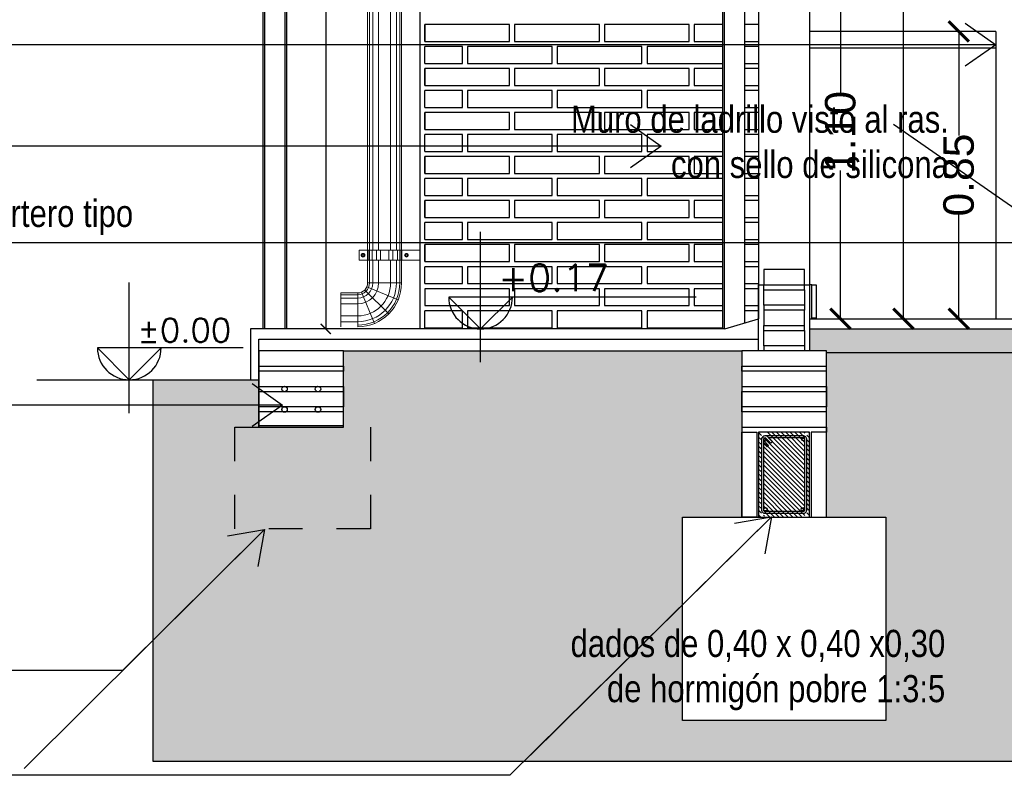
# Model space of a CAD drawing. Header units: millimetres. Extents: x 201 to 840, y 135 to 685.
# Tile 28 of 219: x 233.94 to 236.84, y 309 to 311.23. Entities that reach past the tile are written whole.
import ezdxf

# ---------------------------------------------------------------- set-up
doc = ezdxf.new("R2010")
doc.units = ezdxf.units.MM
doc.linetypes.add('HIDDEN2', pattern=[0.1875, 0.125, -0.0625])
doc.layers.add('001', color=1, linetype='Continuous', lineweight=5)
doc.layers.add('01 DETALLES', color=2, linetype='Continuous', lineweight=5)
for name, color, linetype in [('01', 1, 'Continuous'), ('02', 2, 'Continuous'), ('03', 3, 'Continuous'), ('04', 4, 'Continuous'), ('05', 5, 'Continuous'), ('06', 5, 'Continuous'), ('cota', 2, 'Continuous'), ('COTA DETALLE', 1, 'Continuous'), ('EQUIPAMIENTO', 2, 'Continuous'), ('HACHT CONTRAPISO', 2, 'Continuous'), ('HACHT H°A°', 1, 'Continuous'), ('HACHT TIERRA', 252, 'Continuous'), ('Ladrillo visto', 250, 'Continuous'), ('LLAMADAS', 1, 'Continuous'), ('muro', 6, 'Continuous'), ('NIVELES', 1, 'Continuous')]:
    doc.layers.add(name, color=color, linetype=linetype)
doc.styles.add('ARIAL', font='arial.ttf', dxfattribs={"height": 0.06})
doc.styles.add('ROMANS', font='romans.shx')
doc.styles.get("Standard").update_dxf_attribs({"font": 'arial.ttf'})
doc.styles.add('STYLE1', font='ARIALUNI.TTF', dxfattribs={"height": 0.09})
doc.dimstyles.new('05', dxfattribs={"dimscale": 0, "dimtxt": 0.09, "dimasz": 0.05, "dimexe": 0, "dimexo": 0, "dimgap": 0, "dimtad": 0, "dimzin": 0, "dimdsep": 46, "dimtxsty": 'Standard', "dimblk": 'OPEN90', "dimcen": 0.25, "dimclrd": 1, "dimclre": 1, "dimclrt": 3, "dimadec": 0, "dimazin": 0, "dimtfac": 1, "dimtofl": 0, "dimtmove": 2, "dimatfit": 3, "dimldrblk": 'BOXFILLED', "dimfxl": 1, "dimtolj": 1, "dimtzin": 0, "dimarcsym": 0})
doc.dimstyles.new('COTAS5', dxfattribs={"dimscale": 0, "dimtxt": 0.05, "dimasz": 0.03, "dimexe": 0.18, "dimexo": 0.06, "dimgap": 0.01, "dimtad": 1, "dimzin": 1, "dimdsep": 46, "dimtxsty": 'ROMANS', "dimblk1": 'ARCHTICK', "dimblk2": 'ARCHTICK', "dimsah": 1, "dimcen": 0.2, "dimse1": 1, "dimse2": 1, "dimclrd": 1, "dimclre": 1, "dimclrt": 2, "dimazin": 0, "dimtfac": 3, "dimtmove": 2, "dimatfit": 3, "dimldrblk": 'ARCHTICK', "dimfxl": 1, "dimtolj": 1, "dimtzin": 0, "dimarcsym": 0})
doc.dimstyles.new('D3', dxfattribs={"dimscale": 0, "dimtxt": 0.09, "dimasz": 0.06, "dimexe": 0, "dimexo": 0.15, "dimgap": 0, "dimtad": 0, "dimzin": 0, "dimdsep": 46, "dimtxsty": 'STYLE1', "dimblk": 'ARCHTICK', "dimcen": 1, "dimse1": 1, "dimse2": 1, "dimclrd": 1, "dimclre": 1, "dimclrt": 3, "dimadec": 0, "dimazin": 0, "dimtfac": 1, "dimtmove": 2, "dimatfit": 1, "dimldrblk": 'OPEN90', "dimfxl": 1, "dimtolj": 1, "dimtzin": 0, "dimarcsym": 0})

# ---------------------------------------------------------------- blocks, each defined once
blk = doc.blocks.new('_ARCHTICK')
at = {"color": 0, "linetype": 'ByBlock', "const_width": 0.15}
blk.add_lwpolyline([(-0.5, -0.5), (0.5, 0.5)], dxfattribs=at)
blk = doc.blocks.new('*D745')
at = {"layer": 'cota', "color": 1, "lineweight": -2, "ltscale": 0.5}
for p, q in [((236.3602, 311.4502), (236.3602, 311.0128)), ((236.3602, 310.3502), (236.3602, 310.7877))]:
    blk.add_line(p, q, dxfattribs=at)
at = {"layer": 'DEFPOINTS', "color": 0, "ltscale": 0.5}
for p in [(236.2688, 311.4502), (236.3602, 311.4502), (236.2688, 310.3502)]:
    blk.add_point(p, dxfattribs=at)
at = {"layer": 'cota', "color": 1, "lineweight": -2, "ltscale": 0.5, "xscale": 0.06, "yscale": 0.06, "zscale": 0.06}
for p, rotation in [((236.3602, 311.4502), 90), ((236.3602, 310.3502), 270)]:
    blk.add_blockref('_ARCHTICK', p, dxfattribs=dict(at, rotation=rotation))
at = {"layer": 'cota', "color": 3, "ltscale": 0.5, "insert": (236.3602, 310.9002), "char_height": 0.09, "attachment_point": 5, "rotation": 90, "style": 'STYLE1'}
blk.add_mtext('\\A1;1.10', dxfattribs=at)
blk = doc.blocks.new('_OPEN90')
at = {"color": 0, "linetype": 'ByBlock'}
for p, q in [((-0.5, 0.5), (0, 0)), ((0, 0), (-1, 0)), ((0, 0), (-0.5, -0.5))]:
    blk.add_line(p, q, dxfattribs=at)
blk = doc.blocks.new('*D724')
at = {"layer": 'cota', "color": 1, "lineweight": -2, "ltscale": 0.5}
for p, q in [((236.7093, 311.1984), (236.7093, 310.8913)), ((236.7093, 310.3502), (236.7093, 310.6573))]:
    blk.add_line(p, q, dxfattribs=at)
at = {"layer": 'DEFPOINTS', "color": 0, "ltscale": 0.5}
for p in [(236.5796, 311.1984), (236.7093, 311.1984), (236.5202, 310.3502)]:
    blk.add_point(p, dxfattribs=at)
at = {"layer": 'cota', "color": 1, "lineweight": -2, "ltscale": 0.5, "xscale": 0.06, "yscale": 0.06, "zscale": 0.06}
for p, rotation in [((236.7093, 311.1984), 90), ((236.7093, 310.3502), 270)]:
    blk.add_blockref('_ARCHTICK', p, dxfattribs=dict(at, rotation=rotation))
at = {"layer": 'cota', "color": 3, "ltscale": 0.5, "insert": (236.7093, 310.7743), "char_height": 0.09, "attachment_point": 5, "rotation": 90, "style": 'STYLE1'}
blk.add_mtext('\\A1;0.85', dxfattribs=at)
blk = doc.blocks.new('*D729')
at = {"layer": 'cota', "color": 1, "lineweight": -2, "ltscale": 0.5}
for p, q in [((236.5461, 313.3167), (236.5461, 311.9511)), ((236.5461, 310.3502), (236.5461, 311.7159))]:
    blk.add_line(p, q, dxfattribs=at)
at = {"layer": 'DEFPOINTS', "color": 0, "ltscale": 0.5}
for p in [(236.2688, 313.3167), (236.2688, 310.3502), (236.5461, 310.3502)]:
    blk.add_point(p, dxfattribs=at)
at = {"layer": 'cota', "color": 1, "lineweight": -2, "ltscale": 0.5, "xscale": 0.06, "yscale": 0.06, "zscale": 0.06}
for p, rotation in [((236.5461, 313.3167), 90), ((236.5461, 310.3502), 270)]:
    blk.add_blockref('_ARCHTICK', p, dxfattribs=dict(at, rotation=rotation))
at = {"layer": 'cota', "color": 3, "ltscale": 0.5, "insert": (236.5461, 311.8335), "char_height": 0.09, "attachment_point": 5, "rotation": 90, "style": 'STYLE1'}
blk.add_mtext('\\A1;2.97', dxfattribs=at)
blk = doc.blocks.new('*D730')
at = {"layer": 'COTA DETALLE', "color": 1, "lineweight": -2}
blk.add_line((234.8415, 312.8202), (234.8415, 310.3202), dxfattribs=at)
at = {"layer": 'DEFPOINTS', "color": 0}
for p in [(234.7266, 312.8202), (234.7666, 310.3202), (234.8415, 310.3202)]:
    blk.add_point(p, dxfattribs=at)
at = {"layer": 'COTA DETALLE', "color": 1, "lineweight": -2, "xscale": 0.03, "yscale": 0.03, "zscale": 0.03}
for p, rotation in [((234.8415, 312.8202), 90), ((234.8415, 310.3202), 270)]:
    blk.add_blockref('_ARCHTICK', p, dxfattribs=dict(at, rotation=rotation))
at = {"layer": 'COTA DETALLE', "color": 2, "insert": (234.8015, 311.5702), "char_height": 0.06, "attachment_point": 5, "rotation": 90, "style": 'ROMANS'}
blk.add_mtext('\\A1;2.50', dxfattribs=at)

msp = doc.modelspace()

# ---------------------------------------------------------------- hatches: boundary and pattern name
at = {"layer": 'HACHT CONTRAPISO'}
h = msp.add_hatch(dxfattribs=at)
h.set_pattern_fill('AR-CONC', color=256, scale=0.0008, style=0)
h.set_pattern_definition([(50, (236.26885, 310.20024), (0.1457477, -0.0127513), [0.01524, -0.16764]), (355, (236.26885, 310.20024), (-0.0281943, 0.1528453), [0.012192, -0.134112]), (100.451, (236.28099, 310.19918), (0.117554, 0.1400934), [0.012952, -0.142472]), (46.184, (236.26885, 310.24088), (0.216863, -0.033634), [0.02286, -0.25146]), (96.6356, (236.28692, 310.23808), (0.189923, 0.19794), [0.019428, -0.213708]), (351.184, (236.26885, 310.24088), (0.189924, 0.19794), [0.018288, -0.201168]), (21, (236.28917, 310.23072), (0.121292, -0.0818124), [0.01524, -0.16764]), (326, (236.28917, 310.23072), (0.0494416, 0.1473504), [0.012192, -0.134112]), (71.4514, (236.29927, 310.2239), (0.170733, 0.0655383), [0.012952, -0.142472]), (37.5, (236.268846, 310.20024), (0.0024709, 0.06764403), [0, -0.1324864, 0, -0.136144, 0, -0.13462]), (7.5, (236.268846, 310.20024), (0.0534557, 0.0801445), [0, -0.0776224, 0, -0.1294384, 0, -0.051308]), (327.5, (236.22353, 310.20024), (0.1084725, -0.004583), [0, -0.0508, 0, -0.158496, 0, -0.210312]), (317.5, (236.20321, 310.20024), (0.1185033, 0.0203412), [0, -0.06604, 0, -0.1052576, 0, -0.149352])])
h.paths.add_polyline_path([(237.1433, 310.3202), (237.1433, 310.2502), (238.5658, 310.2502), (238.5658, 310.3202)])
h.paths.add_polyline_path([(236.2688, 310.3202), (236.2688, 310.2552), (236.3188, 310.2552), (236.3188, 310.2502), (237.1433, 310.2502), (237.1433, 310.3202)])
h.paths.add_polyline_path([(238.7158, 310.3202), (238.7158, 310.2502), (239.9188, 310.2502), (239.9188, 310.2002), (240.8176, 310.2002), (240.8176, 310.2702), (239.9888, 310.2702), (239.9888, 310.3202)])
at = {"layer": 'HACHT H°A°'}
h = msp.add_hatch(dxfattribs=at)
h.set_pattern_fill('ANSI31', color=256, scale=0.003, style=0)
h.set_pattern_definition([(135, (502.09674, 29.569067), (0.0067351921, 0.0067351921), [])])
edge = h.paths.add_edge_path()
edge.add_line((236.2522, 310.0152), (236.2483, 310.0152))
edge.add_arc((236.2503, 310.0187), 0.004, 240.6067, 299.3933)
edge = h.paths.add_edge_path()
edge.add_line((236.14, 310.0152), (236.136, 310.0152))
edge.add_arc((236.138, 310.0187), 0.004, 240.6067, 299.3933)
h.paths.add_polyline_path([(236.1188, 309.7652), (236.2688, 309.7652), (236.2688, 310.0152), (236.1188, 310.0152)])
h.paths.add_polyline_path([(236.127, 309.7652), (236.2613, 309.7652), (236.2613, 310.0152), (236.127, 310.0152)])
h.paths.add_polyline_path([(236.133, 309.7652), (236.2553, 309.7652), (236.2553, 310.0152), (236.1571, 310.0152), (236.1595, 310.0127), (236.1553, 310.0085), (236.1486, 310.0152), (236.1344, 310.0152), (236.1482, 310.0014), (236.144, 309.9972), (236.133, 310.0082)])
edge = h.paths.add_edge_path()
edge.add_line((236.2447, 309.7652), (236.2538, 309.7652))
edge.add_arc((236.2493, 309.7631), 0.005, 385.018, 514.982)
edge = h.paths.add_edge_path()
edge.add_line((236.1345, 309.7652), (236.1435, 309.7652))
edge.add_arc((236.139, 309.7631), 0.005, 385.018, 514.982)
at = {"layer": 'HACHT TIERRA', "ltscale": 0.01}
h = msp.add_hatch(dxfattribs=at)
h.set_pattern_fill('EARTH,_O', color=256, scale=0.02, angle=45)
h.set_pattern_definition([(45, (234.33226, 309.04368), (1e-17, 0.1796051), [0.127, -0.127]), (45, (234.29859, 309.07736), (1e-17, 0.1796051), [0.127, -0.127]), (45, (234.26491, 309.11104), (1e-17, 0.1796051), [0.127, -0.127]), (135, (234.26491, 309.13349), (-0.1796051, 1e-17), [0.127, -0.127]), (135, (234.29859, 309.16716), (-0.1796051, 1e-17), [0.127, -0.127]), (135, (234.33226, 309.20084), (-0.1796051, 1e-17), [0.127, -0.127])])
h.paths.add_polyline_path([(238.3408, 309.7652), (238.5158, 309.7652), (238.5158, 310.1952), (238.5658, 310.1952), (238.5658, 310.2502), (236.3188, 310.2502), (236.3188, 310.2102), (236.3188, 310.1952), (236.3188, 309.7652), (236.4938, 309.7652), (236.4938, 309.1652), (235.8938, 309.1652), (235.8938, 309.7652), (236.0688, 309.7652), (236.0688, 310.1952), (236.0688, 310.2102), (236.0688, 310.2552), (234.8938, 310.2552), (234.8938, 310.0352), (234.6438, 310.0352), (234.6438, 310.1702), (234.3323, 310.1702), (234.3323, 309.0437), (241.8697, 309.0437), (241.8697, 310.1702), (241.4438, 310.1702), (241.4438, 310.0302), (241.1938, 310.0302), (241.1938, 310.2502), (241.0176, 310.2502), (241.0176, 309.7652), (241.1926, 309.7652), (241.1926, 309.1652), (240.5926, 309.1652), (240.5926, 309.7652), (240.7676, 309.7652), (240.7676, 310.2002), (239.9188, 310.2002), (239.9188, 310.2502), (238.7158, 310.2502), (238.7158, 310.1952), (238.7658, 310.1952), (238.7658, 309.7652), (238.9408, 309.7652), (238.9408, 309.1652), (238.3408, 309.1652)])

# ---------------------------------------------------------------- linework, layer by layer
at = {"layer": '001'}
for p, q in [((234.965, 310.5526), (234.965, 311.6367)), ((235.065, 310.5526), (235.065, 311.6367)), ((234.965, 310.607), (234.965, 310.5526)), ((235.065, 310.607), (235.065, 310.5526)), ((234.965, 310.4559), (234.965, 310.5231)), ((235.065, 310.4559), (235.065, 310.5231)), ((234.8856, 310.4265), (234.8856, 310.3265)), ((234.8856, 310.4265), (234.9356, 310.4265))]:
    msp.add_line(p, q, dxfattribs=at)
for radius in [0.0294, 0.1294]:
    msp.add_arc((234.9356, 310.4559), radius, 270, 360, dxfattribs=at)
at = {"layer": '01'}
for p, q in [((236.1338, 310.4352), (236.1338, 310.4502)), ((236.2538, 310.4352), (236.2538, 310.4502)), ((236.2755, 310.4502), (236.2701, 310.4502)), ((236.1338, 310.3902), (236.1338, 310.3752)), ((236.2538, 310.3902), (236.2538, 310.3752)), ((236.1338, 310.3152), (236.1338, 310.3302)), ((236.2538, 310.3152), (236.2538, 310.3302)), ((236.2688, 310.3202), (238.5658, 310.3202)), ((236.1338, 310.2702), (236.1338, 310.2552)), ((236.2538, 310.2702), (236.2538, 310.2552)), ((234.6438, 310.2102), (234.6438, 310.1952)), ((234.8938, 310.2102), (234.8938, 310.1952)), ((236.0688, 310.1952), (236.0688, 310.2102)), ((236.3188, 310.1952), (236.3188, 310.2102)), ((234.6438, 310.1502), (234.6438, 310.1352)), ((234.8938, 310.1502), (234.8938, 310.1352)), ((236.0688, 310.1502), (236.0688, 310.1352)), ((236.3188, 310.1502), (236.3188, 310.1352)), ((234.6438, 310.0752), (234.6438, 310.0902)), ((234.8938, 310.0752), (234.8938, 310.0902)), ((236.0688, 310.0752), (236.0688, 310.0902)), ((236.3188, 310.0752), (236.3188, 310.0902)), ((236.0688, 310.0302), (236.0688, 310.0152)), ((236.3188, 310.0302), (236.3188, 310.0152))]:
    msp.add_line(p, q, dxfattribs=at)
at = {"layer": '01 DETALLES', "ltscale": 0.05}
for p, q in [((234.9703, 311.6367), (234.9703, 310.5526)), ((234.9802, 311.6367), (234.9802, 310.5526)), ((234.9973, 311.6367), (234.9973, 310.5526)), ((235.0327, 311.6367), (235.0327, 310.5526)), ((235.0499, 311.6367), (235.0499, 310.5526)), ((235.0598, 311.6367), (235.0598, 310.5526)), ((234.9703, 310.5526), (234.9703, 310.607)), ((234.9802, 310.5526), (234.9802, 310.607)), ((234.9973, 310.5526), (234.9973, 310.607)), ((235.0327, 310.5526), (235.0327, 310.607)), ((235.0499, 310.5526), (235.0499, 310.607)), ((235.0598, 310.5526), (235.0598, 310.607)), ((234.9647, 310.5526), (234.9647, 310.5231)), ((234.9667, 310.5526), (234.9667, 310.5231)), ((234.9707, 310.5526), (234.9707, 310.5231)), ((234.9779, 310.5526), (234.9779, 310.5231)), ((234.9911, 310.5526), (234.9911, 310.5231)), ((235.0031, 310.5526), (235.0031, 310.5231)), ((235.0276, 310.5526), (235.0276, 310.5231)), ((235.0396, 310.5526), (235.0396, 310.5231)), ((235.0528, 310.5526), (235.0528, 310.5231)), ((235.06, 310.5526), (235.06, 310.5231)), ((235.064, 310.5526), (235.064, 310.5231)), ((235.0659, 310.5526), (235.0659, 310.5231)), ((234.9703, 310.5231), (234.9703, 310.4559)), ((234.9802, 310.5231), (234.9802, 310.4559)), ((234.9973, 310.5231), (234.9973, 310.4559)), ((235.0327, 310.5231), (235.0327, 310.4559)), ((235.0499, 310.5231), (235.0499, 310.4559)), ((235.0598, 310.5231), (235.0598, 310.4559)), ((234.965, 310.4559), (235.065, 310.4559)), ((234.8856, 310.4212), (234.9356, 310.4212)), ((234.9356, 310.4265), (234.9356, 310.3265)), ((234.9469, 310.4287), (234.9851, 310.3363)), ((234.9564, 310.4351), (235.0271, 310.3644)), ((234.9628, 310.4446), (235.0552, 310.4063)), ((234.8856, 310.4113), (234.9356, 310.4113)), ((234.8856, 310.3942), (234.9356, 310.3942)), ((234.8856, 310.3587), (234.9356, 310.3587)), ((234.8856, 310.3416), (234.9356, 310.3416))]:
    msp.add_line(p, q, dxfattribs=at)
for points in [[(235.1182, 310.5231), (234.9397, 310.5231), (234.9397, 310.5526), (235.1182, 310.5526)], [(234.9497, 310.5405), (234.9528, 310.5405), (234.9544, 310.5378), (234.9528, 310.5352), (234.9497, 310.5352), (234.9481, 310.5378), (234.9497, 310.5405)], [(235.081, 310.5405), (235.0779, 310.5405), (235.0763, 310.5378), (235.0779, 310.5352), (235.081, 310.5352), (235.0825, 310.5378), (235.081, 310.5405)]]:
    msp.add_lwpolyline(points, dxfattribs=at)
for centre, radius in [((234.9512, 310.5378), 0.00549), ((234.9512, 310.5378), 0.00272), ((235.0794, 310.5378), 0.00549), ((235.0794, 310.5378), 0.00272)]:
    msp.add_circle(centre, radius, dxfattribs=at)
for radius in [0.1241, 0.1143, 0.0971, 0.0617, 0.0446, 0.0347]:
    msp.add_arc((234.9356, 310.4559), radius, 270, 360, dxfattribs=at)
at = {"layer": '02', "ltscale": 0.01}
for p, q in [((234.6566, 310.3202), (234.6566, 312.8202)), ((234.6616, 310.3202), (234.6616, 312.8202)), ((234.7216, 310.3202), (234.7216, 312.8202)), ((234.7266, 310.3202), (234.7266, 312.8202)), ((236.0134, 310.3202), (236.0134, 312.8202)), ((236.0184, 310.3202), (236.0184, 312.8202)), ((236.0784, 310.3381), (236.0784, 312.8202))]:
    msp.add_line(p, q, dxfattribs=at)
for points in [[(236.2538, 310.4952), (236.1338, 310.4952), (236.1338, 310.4502), (236.2538, 310.4502)], [(236.2755, 310.3521), (236.2755, 310.4502), (236.289, 310.4502), (236.289, 310.3521)], [(236.2538, 310.3902), (236.1338, 310.3902), (236.1338, 310.4352), (236.2538, 310.4352)], [(236.2538, 310.3752), (236.1338, 310.3752), (236.1338, 310.3302), (236.2538, 310.3302)], [(236.2538, 310.2702), (236.1338, 310.2702), (236.1338, 310.3152), (236.2538, 310.3152)], [(234.8938, 310.2552), (234.6438, 310.2552), (234.6438, 310.2102), (234.8938, 310.2102)], [(236.3188, 310.2552), (236.0688, 310.2552), (236.0688, 310.2102), (236.3188, 310.2102)], [(234.8938, 310.1952), (234.6438, 310.1952), (234.6438, 310.1502), (234.8938, 310.1502)], [(236.3188, 310.1952), (236.0688, 310.1952), (236.0688, 310.1502), (236.3188, 310.1502)], [(234.8938, 310.0902), (234.6438, 310.0902), (234.6438, 310.1352), (234.8938, 310.1352)], [(236.3188, 310.0902), (236.0688, 310.0902), (236.0688, 310.1352), (236.3188, 310.1352)], [(234.8938, 310.0752), (234.6438, 310.0752), (234.6438, 310.0302), (234.8938, 310.0302)], [(236.3188, 310.0752), (236.0688, 310.0752), (236.0688, 310.0302), (236.3188, 310.0302)], [(236.0688, 309.7652), (236.0688, 310.0152), (236.1138, 310.0152), (236.1138, 309.7652)], [(236.3188, 309.7652), (236.3188, 310.0152), (236.2738, 310.0152), (236.2738, 309.7652)]]:
    msp.add_lwpolyline(points, close=True, dxfattribs=at)
at = {"layer": '02'}
for points in [[(236.1595, 309.9877), (236.1458, 310.0015, 0.668179), (236.127, 309.9937), (236.127, 309.7871, 0.414214), (236.138, 309.7761), (236.2503, 309.7761, 0.414214), (236.2613, 309.7871), (236.2613, 309.9937, 0.414214), (236.2503, 310.0047), (236.138, 310.0047)], [(236.1595, 309.9877), (236.1553, 309.9835), (236.1415, 309.9973, 0.668179), (236.133, 309.9937), (236.133, 309.7871, 0.414214), (236.138, 309.7821), (236.2503, 309.7821, 0.414214), (236.2553, 309.7871), (236.2553, 309.9937, 0.414214), (236.2503, 309.9987), (236.1486, 309.9987)]]:
    msp.add_lwpolyline(points, format="xyb", dxfattribs=at)
msp.add_lwpolyline([(236.133, 309.9832), (236.144, 309.9722), (236.1482, 309.9764), (236.133, 309.9917)], dxfattribs=at)
at = {"layer": '03'}
for p, q in [((236.0188, 310.3202), (236.1188, 310.3502)), ((236.2688, 310.3502), (238.0176, 310.3502)), ((234.6438, 310.2902), (236.1188, 310.2902)), ((234.6438, 310.0302), (234.6438, 310.2902)), ((233.989, 310.1702), (234.6438, 310.1702))]:
    msp.add_line(p, q, dxfattribs=at)
msp.add_lwpolyline([(236.0188, 310.3202), (234.6188, 310.3202), (234.6188, 310.1702)], dxfattribs=at)
at = {"layer": '03', "linetype": 'HIDDEN2', "ltscale": 0.6}
msp.add_lwpolyline([(234.5731, 310.0302), (234.9731, 310.0302), (234.9731, 309.7302), (234.5731, 309.7302), (234.5731, 310.0302), (234.5731, 310.0302)], dxfattribs=at)
msp.add_lwpolyline([(236.4938, 309.1652), (235.8938, 309.1652), (235.8938, 309.7652), (236.4938, 309.7652)], close=True, dxfattribs=at)
at = {"layer": '03', "ltscale": 0.01}
for centre, radius in [((234.7197, 310.1429), 0.00811), ((234.8183, 310.1429), 0.00811), ((234.7197, 310.0824), 0.00811), ((234.8183, 310.0824), 0.00811), ((236.138, 309.9937), 0.004), ((236.2503, 309.9937), 0.004), ((236.139, 309.7881), 0.005), ((236.2493, 309.7881), 0.005)]:
    msp.add_circle(centre, radius, dxfattribs=at)
at = {"layer": '04'}
msp.add_line((236.3188, 310.2502), (238.5658, 310.2502), dxfattribs=at)
at = {"layer": '05', "ltscale": 0.01}
msp.add_lwpolyline([(236.1188, 310.2552), (236.1188, 310.4502), (236.2688, 310.4502), (236.2688, 310.2552)], dxfattribs=at)
at = {"layer": '06', "ltscale": 0.01}
msp.add_lwpolyline([(236.1188, 309.7652), (236.2688, 309.7652), (236.2688, 310.0152), (236.1188, 310.0152)], close=True, dxfattribs=at)
at = {"layer": 'EQUIPAMIENTO', "color": 3}
for p, q in [((236.8188, 311.1984), (236.2688, 311.1984)), ((236.8188, 311.1484), (236.2688, 311.1484))]:
    msp.add_line(p, q, dxfattribs=at)
at = {"layer": 'EQUIPAMIENTO', "color": 1, "ltscale": 0.5}
msp.add_line((236.8188, 311.1984), (236.8188, 310.3502), dxfattribs=at)
at = {"layer": 'EQUIPAMIENTO', "color": 3, "ltscale": 0.5}
msp.add_line((236.8188, 311.1984), (236.8188, 311.1484), dxfattribs=at)
at = {"layer": 'HACHT TIERRA', "ltscale": 0.01}
for points in [[(241.8697, 309.0437), (234.3323, 309.0437), (234.3323, 310.1702), (234.6438, 310.1702), (234.6438, 310.0352), (234.8938, 310.0352), (234.8938, 310.2552), (236.0688, 310.2552), (236.0688, 310.2102), (236.0688, 310.1952), (236.0688, 309.7652), (236.3188, 309.7652), (236.3188, 310.1952), (236.3188, 310.2102), (236.3188, 310.2502), (237.5852, 310.2502)], [(236.3188, 310.2502), (238.5658, 310.2502), (238.5658, 310.1952), (238.5158, 310.1952), (238.5158, 309.7652), (238.3408, 309.7652), (238.3408, 309.1652), (238.9408, 309.1652), (238.9408, 309.7652), (238.7658, 309.7652), (238.7658, 310.1952), (238.7158, 310.1952), (238.7158, 310.2502)]]:
    msp.add_lwpolyline(points, dxfattribs=at)
msp.add_lwpolyline([(236.4938, 309.1652), (235.8938, 309.1652), (235.8938, 309.7652), (236.4938, 309.7652)], close=True, dxfattribs=at)
at = {"layer": 'Ladrillo visto', "color": 251, "ltscale": 0.5}
for p, q in [((235.1338, 311.1689), (235.1338, 311.2189)), ((235.1338, 311.1039), (235.1338, 311.1539)), ((235.1338, 311.0389), (235.1338, 311.0889)), ((235.1338, 310.9739), (235.1338, 311.0239)), ((235.1338, 310.9089), (235.1338, 310.9589)), ((235.1338, 310.8439), (235.1338, 310.8939)), ((235.1338, 310.7789), (235.1338, 310.8289)), ((235.1338, 310.7139), (235.1338, 310.7639)), ((235.1338, 310.6489), (235.1338, 310.6989)), ((235.1338, 310.5839), (235.1338, 310.6339)), ((235.1338, 310.5189), (235.1338, 310.5689)), ((235.1338, 310.4539), (235.1338, 310.5039)), ((235.1338, 310.3239), (235.1338, 310.3739))]:
    msp.add_line(p, q, dxfattribs=at)
for points in [[(235.1338, 311.1689), (235.3838, 311.1689), (235.3838, 311.2189), (235.1338, 311.2189), (235.1338, 311.1689)], [(235.3988, 311.1689), (235.6488, 311.1689), (235.6488, 311.2189), (235.3988, 311.2189), (235.3988, 311.1689)], [(235.6638, 311.1689), (235.9138, 311.1689), (235.9138, 311.2189), (235.6638, 311.2189), (235.6638, 311.1689)], [(236.0134, 311.2189), (235.9288, 311.2189), (235.9288, 311.1689)], [(236.1188, 311.2189), (236.0784, 311.2189)], [(235.1338, 311.1039), (235.2446, 311.1039), (235.2446, 311.1539), (235.1338, 311.1539)], [(235.2596, 311.1039), (235.5096, 311.1039), (235.5096, 311.1539), (235.2596, 311.1539), (235.2596, 311.1039)], [(235.5246, 311.1039), (235.7746, 311.1039), (235.7746, 311.1539), (235.5246, 311.1539), (235.5246, 311.1039)], [(236.0134, 311.1539), (235.7896, 311.1539), (235.7896, 311.1039)], [(235.9288, 311.1689), (236.0134, 311.1689)], [(236.0784, 311.1689), (236.1188, 311.1689)], [(236.1188, 311.1539), (236.0784, 311.1539)], [(235.1338, 311.0389), (235.3838, 311.0389), (235.3838, 311.0889), (235.1338, 311.0889), (235.1338, 311.0389)], [(235.3988, 311.0389), (235.6488, 311.0389), (235.6488, 311.0889), (235.3988, 311.0889), (235.3988, 311.0389)], [(235.6638, 311.0389), (235.9138, 311.0389), (235.9138, 311.0889), (235.6638, 311.0889), (235.6638, 311.0389)], [(235.7896, 311.1039), (236.0134, 311.1039)], [(236.0134, 311.0889), (235.9288, 311.0889), (235.9288, 311.0389)], [(236.0784, 311.1039), (236.1188, 311.1039)], [(236.1188, 311.0889), (236.0784, 311.0889)], [(235.9288, 311.0389), (236.0134, 311.0389)], [(236.0784, 311.0389), (236.1188, 311.0389)], [(235.1338, 310.9739), (235.2446, 310.9739), (235.2446, 311.0239), (235.1338, 311.0239)], [(235.2596, 310.9739), (235.5096, 310.9739), (235.5096, 311.0239), (235.2596, 311.0239), (235.2596, 310.9739)], [(235.5246, 310.9739), (235.7746, 310.9739), (235.7746, 311.0239), (235.5246, 311.0239), (235.5246, 310.9739)], [(236.0134, 311.0239), (235.7896, 311.0239), (235.7896, 310.9739)], [(236.1188, 311.0239), (236.0784, 311.0239)], [(235.7896, 310.9739), (236.0134, 310.9739)], [(236.0784, 310.9739), (236.1188, 310.9739)], [(235.1338, 310.9089), (235.3838, 310.9089), (235.3838, 310.9589), (235.1338, 310.9589), (235.1338, 310.9089)], [(235.3988, 310.9089), (235.6488, 310.9089), (235.6488, 310.9589), (235.3988, 310.9589), (235.3988, 310.9089)], [(235.6638, 310.9089), (235.9138, 310.9089), (235.9138, 310.9589), (235.6638, 310.9589), (235.6638, 310.9089)], [(236.0134, 310.9589), (235.9288, 310.9589), (235.9288, 310.9089)], [(236.1188, 310.9589), (236.0784, 310.9589)], [(235.1338, 310.8439), (235.2446, 310.8439), (235.2446, 310.8939), (235.1338, 310.8939)], [(235.2596, 310.8439), (235.5096, 310.8439), (235.5096, 310.8939), (235.2596, 310.8939), (235.2596, 310.8439)], [(235.5246, 310.8439), (235.7746, 310.8439), (235.7746, 310.8939), (235.5246, 310.8939), (235.5246, 310.8439)], [(236.0134, 310.8939), (235.7896, 310.8939), (235.7896, 310.8439)], [(235.9288, 310.9089), (236.0134, 310.9089)], [(236.0784, 310.9089), (236.1188, 310.9089)], [(236.1188, 310.8939), (236.0784, 310.8939)], [(235.1338, 310.7789), (235.3838, 310.7789), (235.3838, 310.8289), (235.1338, 310.8289), (235.1338, 310.7789)], [(235.3988, 310.7789), (235.6488, 310.7789), (235.6488, 310.8289), (235.3988, 310.8289), (235.3988, 310.7789)], [(235.6638, 310.7789), (235.9138, 310.7789), (235.9138, 310.8289), (235.6638, 310.8289), (235.6638, 310.7789)], [(235.7896, 310.8439), (236.0134, 310.8439)], [(236.0134, 310.8289), (235.9288, 310.8289), (235.9288, 310.7789)], [(236.0784, 310.8439), (236.1188, 310.8439)], [(236.1188, 310.8289), (236.0784, 310.8289)], [(235.9288, 310.7789), (236.0134, 310.7789)], [(236.0784, 310.7789), (236.1188, 310.7789)], [(235.1338, 310.7139), (235.2446, 310.7139), (235.2446, 310.7639), (235.1338, 310.7639)], [(235.2596, 310.7139), (235.5096, 310.7139), (235.5096, 310.7639), (235.2596, 310.7639), (235.2596, 310.7139)], [(235.5246, 310.7139), (235.7746, 310.7139), (235.7746, 310.7639), (235.5246, 310.7639), (235.5246, 310.7139)], [(236.0134, 310.7639), (235.7896, 310.7639), (235.7896, 310.7139)], [(236.1188, 310.7639), (236.0784, 310.7639)], [(235.7896, 310.7139), (236.0134, 310.7139)], [(236.0784, 310.7139), (236.1188, 310.7139)], [(235.1338, 310.6489), (235.3838, 310.6489), (235.3838, 310.6989), (235.1338, 310.6989), (235.1338, 310.6489)], [(235.3988, 310.6489), (235.6488, 310.6489), (235.6488, 310.6989), (235.3988, 310.6989), (235.3988, 310.6489)], [(235.6638, 310.6489), (235.9138, 310.6489), (235.9138, 310.6989), (235.6638, 310.6989), (235.6638, 310.6489)], [(236.0134, 310.6989), (235.9288, 310.6989), (235.9288, 310.6489)], [(236.1188, 310.6989), (236.0784, 310.6989)], [(235.1338, 310.5839), (235.2446, 310.5839), (235.2446, 310.6339), (235.1338, 310.6339)], [(235.2596, 310.5839), (235.5096, 310.5839), (235.5096, 310.6339), (235.2596, 310.6339), (235.2596, 310.5839)], [(235.5246, 310.5839), (235.7746, 310.5839), (235.7746, 310.6339), (235.5246, 310.6339), (235.5246, 310.5839)], [(236.0134, 310.6339), (235.7896, 310.6339), (235.7896, 310.5839)], [(235.9288, 310.6489), (236.0134, 310.6489)], [(236.0784, 310.6489), (236.1188, 310.6489)], [(236.1188, 310.6339), (236.0784, 310.6339)], [(235.1338, 310.5189), (235.3838, 310.5189), (235.3838, 310.5689), (235.1338, 310.5689), (235.1338, 310.5189)], [(235.3988, 310.5189), (235.6488, 310.5189), (235.6488, 310.5689), (235.3988, 310.5689), (235.3988, 310.5189)], [(235.6638, 310.5189), (235.9138, 310.5189), (235.9138, 310.5689), (235.6638, 310.5689), (235.6638, 310.5189)], [(235.7896, 310.5839), (236.0134, 310.5839)], [(236.0134, 310.5689), (235.9288, 310.5689), (235.9288, 310.5189)], [(236.0784, 310.5839), (236.1188, 310.5839)], [(236.1188, 310.5689), (236.0784, 310.5689)], [(235.9288, 310.5189), (236.0134, 310.5189)], [(236.0784, 310.5189), (236.1188, 310.5189)], [(235.1338, 310.4539), (235.2446, 310.4539), (235.2446, 310.5039), (235.1338, 310.5039)], [(235.2596, 310.4539), (235.5096, 310.4539), (235.5096, 310.5039), (235.2596, 310.5039), (235.2596, 310.4539)], [(235.5246, 310.4539), (235.7746, 310.4539), (235.7746, 310.5039), (235.5246, 310.5039), (235.5246, 310.4539)], [(236.0134, 310.5039), (235.7896, 310.5039), (235.7896, 310.4539)], [(236.1188, 310.5039), (236.0784, 310.5039)], [(235.7896, 310.4539), (236.0134, 310.4539)], [(236.0784, 310.4539), (236.1188, 310.4539)], [(235.1338, 310.3889), (235.3838, 310.3889), (235.3838, 310.4389), (235.1338, 310.4389), (235.1338, 310.3889)], [(235.3988, 310.3889), (235.6488, 310.3889), (235.6488, 310.4389), (235.3988, 310.4389), (235.3988, 310.3889)], [(235.6638, 310.3889), (235.9138, 310.3889), (235.9138, 310.4389), (235.6638, 310.4389), (235.6638, 310.3889)], [(236.0134, 310.4389), (235.9288, 310.4389), (235.9288, 310.3889)], [(236.1188, 310.4389), (236.0784, 310.4389)], [(235.1338, 310.3239), (235.2446, 310.3239), (235.2446, 310.3739), (235.1338, 310.3739)], [(235.2596, 310.3239), (235.5096, 310.3239), (235.5096, 310.3739), (235.2596, 310.3739), (235.2596, 310.3239)], [(235.5246, 310.3239), (235.7746, 310.3239), (235.7746, 310.3739), (235.5246, 310.3739), (235.5246, 310.3239)], [(236.0134, 310.3739), (235.7896, 310.3739), (235.7896, 310.3239)], [(235.9288, 310.3889), (236.0134, 310.3889)], [(236.0784, 310.3889), (236.1188, 310.3889)], [(236.1188, 310.3739), (236.0784, 310.3739)], [(235.7896, 310.3239), (236.0134, 310.3239)]]:
    msp.add_lwpolyline(points, dxfattribs=at)
at = {"layer": 'muro', "color": 1, "ltscale": 0.01}
msp.add_line((235.1188, 312.8202), (235.1188, 310.3202), dxfattribs=at)
at = {"layer": 'muro', "ltscale": 0.01}
for p, q in [((236.1188, 311.4502), (236.1188, 310.3502)), ((236.2688, 311.4502), (236.2688, 310.3502))]:
    msp.add_line(p, q, dxfattribs=at)
at = {"layer": 'NIVELES', "color": 1}
for p, q in [((235.2982, 310.2218), (235.2982, 310.6068)), ((234.2615, 310.0718), (234.2615, 310.4568))]:
    msp.add_line(p, q, dxfattribs=at)
at = {"layer": 'NIVELES', "color": 3}
for points in [[(235.9345, 310.4143), (235.2042, 310.4143), (235.2982, 310.3202), (235.3923, 310.4143)], [(234.5981, 310.2643), (234.1675, 310.2643), (234.2615, 310.1702), (234.3556, 310.2643)]]:
    msp.add_lwpolyline(points, dxfattribs=at)
at = {"layer": 'NIVELES', "color": 1}
for centre in [(235.2982, 310.4143), (234.2615, 310.2643)]:
    msp.add_arc(centre, 0.0941, 180, 0, dxfattribs=at)

# ---------------------------------------------------------------- texts
at = {"layer": 'LLAMADAS', "color": 2, "ltscale": 0.01, "char_height": 0.08, "style": 'ARIAL'}
for s, insert, width, attachment_point in [('{\\fTechnic|b0|i0|c2|p2;Muro de ladrillo visto al ras.\\Pcon sello de silicona}', (236.6804, 310.9791), 4.835852, 3), ('{\\fTechnic|b0|i0|c2|p2;Piso de cerámica nacional 20x20cm \\H0.875x;O 30x30 \\H0.85714x;CM\\H1.1667x; \\H1.1429x;Mortero tipo  D (1:2:12) colocación según especif.  técnicas. }', (231.8368, 310.7012), 2.514827, 1), ('{\\fTechnic|b0|i0|c2|p2;dados de 0,40 x 0,40 x0,30 \\Pde hormigón pobre 1:3:5}', (236.6696, 309.4322), 4.835852, 3)]:
    msp.add_mtext(s, dxfattribs=dict(at, insert=insert, width=width, attachment_point=attachment_point))
at = {"layer": 'NIVELES', "color": 2, "style": 'ROMANS'}
for tag, p, height in [('+0.17', (235.3501, 310.4314), 0.07938), ('±0.00', (234.286, 310.2814), 0.07)]:
    msp.add_attdef(tag, p, '_0.00', height=height, dxfattribs=at)

# ---------------------------------------------------------------- dimensions: what is measured, and where the dimension line sits
at = {"layer": 'cota', "ltscale": 0.5}
for base, p1, p2, picture, middle in [((236.5461, 310.3502), (236.2688, 313.3167), (236.2688, 310.3502), '*D729', (236.5461, 311.8335)), ((236.3602, 311.4502), (236.2688, 310.3502), (236.2688, 311.4502), '*D745', (236.3602, 310.9002)), ((236.7093, 311.1984), (236.5202, 310.3502), (236.5796, 311.1984), '*D724', (236.7093, 310.7743))]:
    dim = msp.add_linear_dim(base=base, p1=p1, p2=p2, angle=90, dimstyle='D3', override={"dimscale": 1}, dxfattribs=at)
    dim.commit()
    dim.dimension.update_dxf_attribs({"geometry": picture, "text_midpoint": middle})
at = {"layer": 'COTA DETALLE'}
dim = msp.add_linear_dim(base=(234.8415, 310.3202), p1=(234.7266, 312.8202), p2=(234.7666, 310.3202), angle=90, dimstyle='COTAS5', override={"dimscale": 1, "dimtxt": 0.06, "dimdec": 2}, dxfattribs=at)
dim.commit()
dim.dimension.update_dxf_attribs({"geometry": '*D730', "text_midpoint": (234.8015, 311.5702)})

# ---------------------------------------------------------------- leaders
at = {"layer": 'LLAMADAS'}
for points in [[(236.8188, 311.159), (231.8102, 311.159)], [(235.8307, 310.8594), (231.8102, 310.8594)], [(237.338, 310.3517), (237.0177, 310.5747), (231.8102, 310.5747)], [(234.7138, 310.0957), (231.8102, 310.0957)], [(236.1565, 309.7655), (235.385, 309.003), (231.8102, 309.003)], [(234.6601, 309.7282), (234.2418, 309.312), (231.8102, 309.312)]]:
    msp.add_leader(points, dimstyle='05', override={"dimscale": 1, "dimasz": 0.09, "dimldrblk": 'OPEN90'}, dxfattribs=at)

doc.saveas('drawing.dxf')
